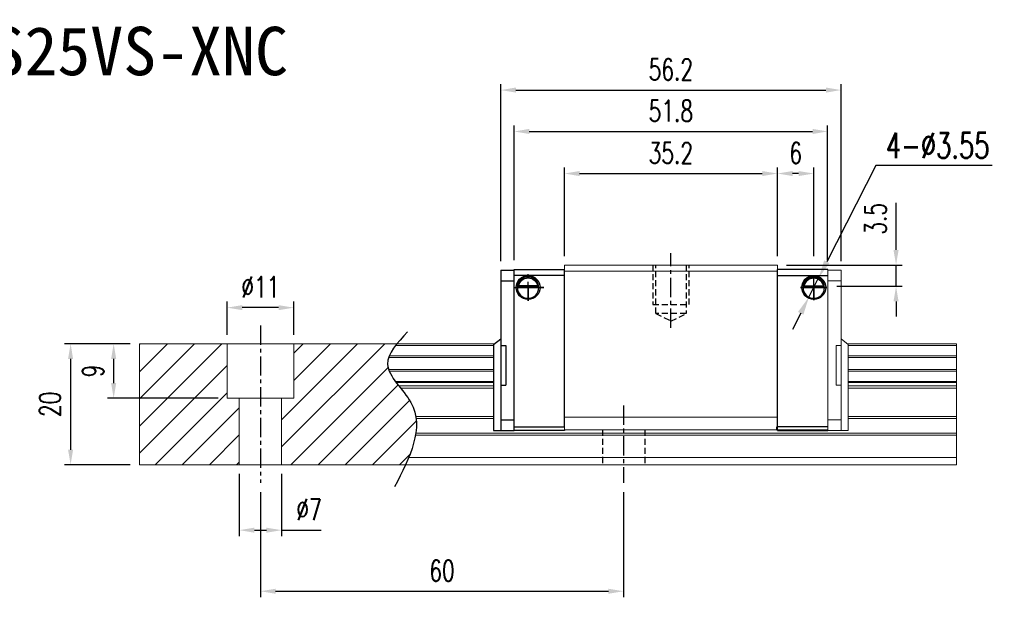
# Model space of a CAD drawing. Header units: millimetres. Extents: x 180 to 451, y 227 to 453.
# Tile 2 of 2: x 289 to 451, y 227 to 322. Entities that reach past the tile are written whole.
import ezdxf
from ezdxf.enums import TextEntityAlignment as Align

# ---------------------------------------------------------------- set-up
doc = ezdxf.new("R2010")
doc.units = ezdxf.units.MM
doc.header["$PDSIZE"] = -1
doc.linetypes.add('CENTER', pattern=[10.16, 6.35, -1.27, 1.27, -1.27])
doc.linetypes.add('DASHED', pattern=[0.75, 0.5, -0.25])
for name, color, linetype in [('2', 7, 'Continuous'), ('CHA', 7, 'Continuous'), ('CL', 1, 'CENTER'), ('DIM', 4, 'Continuous'), ('HID', 2, 'DASHED'), ('OUT', 3, 'Continuous')]:
    doc.layers.add(name, color=color, linetype=linetype)
doc.styles.add('DIM-7', font='SIMPLEX.shx', dxfattribs={"width": 0.7, "bigfont": 'chineset.shx'})
doc.styles.add('T', font='kaiu.ttf')
doc.dimstyles.new('CNS', dxfattribs={"dimtxt": 3.5, "dimasz": 2.5, "dimexe": 1, "dimexo": 1.5, "dimgap": 0.09, "dimtad": 0, "dimdsep": 46, "dimtxsty": 'DIM-7', "dimcen": 0.09, "dimclrd": 1, "dimclre": 1, "dimclrt": 4, "dimadec": 0, "dimazin": 0, "dimtfac": 1, "dimtix": 1, "dimtmove": 2, "dimatfit": 3, "dimfxl": 1, "dimtvp": 0.971429, "dimtolj": 1, "dimarcsym": 0})
doc.dimstyles.new('CNSx1 (指線專用)', dxfattribs={"dimscale": 0.8, "dimtxt": 3.5, "dimasz": 2.5, "dimexe": 1, "dimexo": 1.5, "dimgap": 1, "dimtad": 1, "dimtih": 1, "dimtoh": 1, "dimdsep": 46, "dimtxsty": 'DIM-7', "dimcen": 0.09, "dimclrd": 256, "dimclre": 256, "dimclrt": 4, "dimadec": 0, "dimazin": 0, "dimtfac": 1, "dimtix": 1, "dimtmove": 1, "dimatfit": 3, "dimfxl": 1, "dimtvp": 0.971429, "dimtolj": 1, "dimarcsym": 0})

# ---------------------------------------------------------------- blocks, each defined once
blk = doc.blocks.new('*D7')
at = {"layer": 'DEFPOINTS', "color": 0}
for p in [(308.39, 268.74), (297.03, 248.74), (308.39, 248.74)]:
    blk.add_point(p, dxfattribs=at)
at = {"layer": 'DIM', "color": 7, "lineweight": -2}
for p, q in [((306.89, 268.74), (296.03, 268.74)), ((297.03, 266.24), (297.03, 251.24)), ((306.89, 248.74), (296.03, 248.74))]:
    blk.add_line(p, q, dxfattribs=at)
at = {"layer": 'DIM', "color": 7}
for points in [[(296.61, 266.24), (297.44, 266.24), (297.03, 268.74)], [(296.61, 251.24), (297.44, 251.24), (297.03, 248.74)]]:
    blk.add_solid(points, dxfattribs=at)
at = {"layer": 'DIM', "color": 7, "insert": (293.63, 258.74), "char_height": 3.5, "attachment_point": 5, "rotation": 90, "style": 'DIM-7'}
blk.add_mtext('\\A1;20', dxfattribs=at)
blk = doc.blocks.new('*D8')
at = {"layer": 'DEFPOINTS', "color": 0}
for p in [(322.89, 274.71), (322.89, 268.74), (333.89, 268.74)]:
    blk.add_point(p, dxfattribs=at)
at = {"layer": 'DIM', "color": 7, "lineweight": -2}
for p, q in [((322.89, 270.24), (322.89, 275.71)), ((333.89, 270.24), (333.89, 275.71)), ((331.39, 274.71), (325.39, 274.71))]:
    blk.add_line(p, q, dxfattribs=at)
at = {"layer": 'DIM', "color": 7}
for points in [[(325.39, 275.12), (325.39, 274.29), (322.89, 274.71)], [(331.39, 275.12), (331.39, 274.29), (333.89, 274.71)]]:
    blk.add_solid(points, dxfattribs=at)
at = {"layer": 'DIM', "color": 7, "insert": (328.39, 278.11), "char_height": 3.5, "attachment_point": 5, "style": 'DIM-7'}
blk.add_mtext('\\A1;%%C11', dxfattribs=at)
blk = doc.blocks.new('*D9')
at = {"layer": 'DEFPOINTS', "color": 0}
for p in [(324.89, 248.74), (331.89, 248.74), (324.89, 237.94)]:
    blk.add_point(p, dxfattribs=at)
at = {"layer": 'DIM', "color": 7, "lineweight": -2}
for p, q in [((324.89, 247.24), (324.89, 236.94)), ((331.89, 247.24), (331.89, 236.94)), ((327.39, 237.94), (329.39, 237.94)), ((331.89, 237.94), (338.42, 237.94))]:
    blk.add_line(p, q, dxfattribs=at)
at = {"layer": 'DIM', "color": 7}
for points in [[(327.39, 238.35), (327.39, 237.52), (324.89, 237.94)], [(329.39, 238.35), (329.39, 237.52), (331.89, 237.94)]]:
    blk.add_solid(points, dxfattribs=at)
at = {"layer": 'DIM', "color": 7, "insert": (336.41, 241.34), "char_height": 3.5, "attachment_point": 5, "style": 'DIM-7'}
blk.add_mtext('\\A1;%%C7', dxfattribs=at)
blk = doc.blocks.new('*D10')
at = {"layer": 'DEFPOINTS', "color": 0}
for p in [(328.39, 245.74), (388.39, 245.74), (388.39, 227.85)]:
    blk.add_point(p, dxfattribs=at)
at = {"layer": 'DIM', "color": 7, "lineweight": -2}
for p, q in [((328.39, 244.24), (328.39, 226.85)), ((388.39, 244.24), (388.39, 226.85)), ((330.89, 227.85), (385.89, 227.85))]:
    blk.add_line(p, q, dxfattribs=at)
at = {"layer": 'DIM', "color": 7}
for points in [[(330.89, 228.26), (330.89, 227.43), (328.39, 227.85)], [(385.89, 228.26), (385.89, 227.43), (388.39, 227.85)]]:
    blk.add_solid(points, dxfattribs=at)
at = {"layer": 'DIM', "color": 7, "insert": (358.39, 231.25), "char_height": 3.5, "attachment_point": 5, "style": 'DIM-7'}
blk.add_mtext('\\A1;60', dxfattribs=at)
blk = doc.blocks.new('*D11')
at = {"layer": 'DEFPOINTS', "color": 0}
for p in [(413.81, 296.87), (378.61, 281.74), (413.81, 281.74)]:
    blk.add_point(p, dxfattribs=at)
at = {"layer": 'DIM', "color": 7, "lineweight": -2}
for p, q in [((378.61, 283.24), (378.61, 297.87)), ((413.81, 283.24), (413.81, 297.87)), ((381.11, 296.87), (411.31, 296.87))]:
    blk.add_line(p, q, dxfattribs=at)
at = {"layer": 'DIM', "color": 7}
for points in [[(381.11, 297.28), (381.11, 296.45), (378.61, 296.87)], [(411.31, 297.28), (411.31, 296.45), (413.81, 296.87)]]:
    blk.add_solid(points, dxfattribs=at)
at = {"layer": 'DIM', "color": 7, "insert": (396.21, 300.27), "char_height": 3.5, "attachment_point": 5, "style": 'DIM-7'}
blk.add_mtext('\\A1;35.2', dxfattribs=at)
blk = doc.blocks.new('*D13')
at = {"layer": 'DEFPOINTS', "color": 0}
for p in [(413.81, 296.87), (413.81, 281.74), (419.81, 281.74)]:
    blk.add_point(p, dxfattribs=at)
at = {"layer": 'DIM', "color": 7, "lineweight": -2}
for p, q in [((413.81, 283.24), (413.81, 297.87)), ((419.81, 283.24), (419.81, 297.87)), ((417.31, 296.87), (416.31, 296.87))]:
    blk.add_line(p, q, dxfattribs=at)
at = {"layer": 'DIM', "color": 7}
for points in [[(416.31, 297.28), (416.31, 296.45), (413.81, 296.87)], [(417.31, 297.28), (417.31, 296.45), (419.81, 296.87)]]:
    blk.add_solid(points, dxfattribs=at)
at = {"layer": 'DIM', "color": 7, "insert": (416.81, 300.27), "char_height": 3.5, "attachment_point": 5, "style": 'DIM-7'}
blk.add_mtext('\\A1;6', dxfattribs=at)
blk = doc.blocks.new('*D14')
at = {"layer": 'DEFPOINTS', "color": 0}
for p in [(413.81, 281.74), (422.11, 278.24), (433.41, 278.24)]:
    blk.add_point(p, dxfattribs=at)
at = {"layer": 'DIM', "color": 7, "lineweight": -2}
for p, q in [((433.41, 284.24), (433.41, 292.05)), ((415.31, 281.74), (434.41, 281.74)), ((433.41, 278.24), (433.41, 281.74)), ((423.61, 278.24), (434.41, 278.24)), ((433.41, 275.74), (433.41, 273.24))]:
    blk.add_line(p, q, dxfattribs=at)
at = {"layer": 'DIM', "color": 7}
for points in [[(432.99, 284.24), (433.83, 284.24), (433.41, 281.74)], [(432.99, 275.74), (433.83, 275.74), (433.41, 278.24)]]:
    blk.add_solid(points, dxfattribs=at)
at = {"layer": 'DIM', "color": 7, "insert": (430.01, 289.39), "char_height": 3.5, "attachment_point": 5, "rotation": 90, "style": 'DIM-7'}
blk.add_mtext('\\A1;3.5', dxfattribs=at)
blk = doc.blocks.new('*D15')
at = {"layer": 'DEFPOINTS', "color": 0}
for p in [(424.32, 310.66), (368.11, 280.9), (424.32, 280.9)]:
    blk.add_point(p, dxfattribs=at)
at = {"layer": 'DIM', "color": 7, "lineweight": -2}
for p, q in [((368.11, 282.4), (368.11, 311.66)), ((424.32, 282.4), (424.32, 311.66)), ((370.61, 310.66), (421.82, 310.66))]:
    blk.add_line(p, q, dxfattribs=at)
at = {"layer": 'DIM', "color": 7}
for points in [[(370.61, 311.08), (370.61, 310.24), (368.11, 310.66)], [(421.82, 311.08), (421.82, 310.24), (424.32, 310.66)]]:
    blk.add_solid(points, dxfattribs=at)
at = {"layer": 'DIM', "color": 7, "insert": (396.21, 314.06), "char_height": 3.5, "attachment_point": 5, "style": 'DIM-7'}
blk.add_mtext('\\A1;56.2', dxfattribs=at)
blk = doc.blocks.new('*D17')
at = {"layer": 'DEFPOINTS', "color": 0}
for p in [(422.11, 303.82), (370.31, 281.04), (422.11, 281.04)]:
    blk.add_point(p, dxfattribs=at)
at = {"layer": 'DIM', "color": 7, "lineweight": -2}
for p, q in [((370.31, 282.54), (370.31, 304.82)), ((422.11, 282.54), (422.11, 304.82)), ((372.81, 303.82), (419.61, 303.82))]:
    blk.add_line(p, q, dxfattribs=at)
at = {"layer": 'DIM', "color": 7}
for points in [[(372.81, 304.24), (372.81, 303.4), (370.31, 303.82)], [(419.61, 304.24), (419.61, 303.4), (422.11, 303.82)]]:
    blk.add_solid(points, dxfattribs=at)
at = {"layer": 'DIM', "color": 7, "insert": (396.21, 307.22), "char_height": 3.5, "attachment_point": 5, "style": 'DIM-7'}
blk.add_mtext('\\A1;51.8', dxfattribs=at)
blk = doc.blocks.new('*D30')
at = {"layer": 'DEFPOINTS', "color": 0}
for p in [(308.39, 268.74), (304.14, 259.74), (322.89, 259.74)]:
    blk.add_point(p, dxfattribs=at)
at = {"layer": 'DIM', "color": 7, "lineweight": -2}
for p, q in [((306.89, 268.74), (303.14, 268.74)), ((304.14, 266.24), (304.14, 262.24)), ((321.39, 259.74), (303.14, 259.74))]:
    blk.add_line(p, q, dxfattribs=at)
at = {"layer": 'DIM', "color": 7}
for points in [[(303.72, 266.24), (304.56, 266.24), (304.14, 268.74)], [(303.72, 262.24), (304.56, 262.24), (304.14, 259.74)]]:
    blk.add_solid(points, dxfattribs=at)
at = {"layer": 'DIM', "color": 7, "insert": (300.74, 264.24), "char_height": 3.5, "attachment_point": 5, "rotation": 90, "style": 'DIM-7'}
blk.add_mtext('\\A1;9', dxfattribs=at)
blk = doc.blocks.new('*D34')
at = {"layer": 'DEFPOINTS', "color": 0}
for p in [(420.62, 279.62), (419.01, 276.45)]:
    blk.add_point(p, dxfattribs=at)
at = {"layer": 'DIM', "color": 0, "lineweight": -2}
for p, q in [((430.05, 298.21), (421.98, 282.29)), ((449.31, 298.21), (430.05, 298.21)), ((419.01, 276.45), (420.62, 279.62)), ((417.65, 273.78), (416.3, 271.1))]:
    blk.add_line(p, q, dxfattribs=at)
at = {"layer": 'DIM', "color": 0}
for points in [[(421.53, 282.52), (422.42, 282.07), (420.62, 279.62)], [(417.21, 274), (418.1, 273.55), (419.01, 276.45)]]:
    blk.add_solid(points, dxfattribs=at)
at = {"layer": 'DIM', "color": 0, "insert": (440.28, 301.51), "char_height": 4.2, "attachment_point": 5, "style": 'DIM-7'}
blk.add_mtext('\\A1;4-∅3.55', dxfattribs=at)

msp = doc.modelspace()

# ---------------------------------------------------------------- linework, layer by layer
at = {"layer": '2', "color": 0, "linetype": 'Continuous'}
for p, q in [((368.112, 280.9), (370.315, 280.9)), ((368.112, 280.9), (368.112, 254.4)), ((370.315, 281.035), (378.614, 281.035)), ((370.315, 254.4), (370.315, 281.035)), ((378.615, 280.035), (370.315, 280.035)), ((378.615, 255.035), (378.615, 281.035)), ((422.115, 281.035), (413.815, 281.035)), ((413.815, 255.035), (413.815, 281.035)), ((413.815, 280.035), (422.115, 280.035)), ((368.112, 279.15), (370.315, 279.15)), ((374.246, 278.218), (370.983, 278.218)), ((374.17, 278.285), (371.06, 278.285)), ((418.183, 278.218), (421.446, 278.218)), ((418.26, 278.285), (421.37, 278.285)), ((370.84, 278.085), (374.389, 278.085)), ((421.589, 278.085), (418.04, 278.085)), ((378.615, 276.135), (378.615, 276.385)), ((413.815, 276.135), (413.815, 276.385)), ((366.912, 268.6), (368.112, 269.572)), ((366.915, 268.602), (366.915, 254.4)), ((368.112, 268.426), (368.912, 268.426)), ((368.912, 268.426), (368.912, 261.926)), ((368.112, 261.926), (368.912, 261.926)), ((368.115, 256.15), (370.315, 256.15)), ((366.915, 254.4), (370.315, 254.4)), ((370.315, 255.035), (378.615, 255.035)), ((378.615, 254.4), (370.315, 254.4)), ((378.615, 254.4), (370.315, 254.4)), ((378.615, 254.535), (378.615, 254.4)), ((422.115, 255.035), (413.735, 255.035)), ((413.736, 254.535), (422.115, 254.535)), ((413.814, 254.4), (422.115, 254.4)), ((413.814, 254.4), (422.115, 254.4)), ((413.815, 254.535), (413.815, 254.4))]:
    msp.add_line(p, q, dxfattribs=at)
at = {"layer": '2', "color": 0, "linetype": 'Continuous', "extrusion": (0, 0, -1)}
for centre, radius, start, end in [((-372.615, 278.035), 1.975, 270, 90), ((-372.615, 278.035), 1.975, 90, 270), ((-419.815, 278.035), 1.975, 270, 90), ((-419.815, 278.035), 1.975, 90, 270), ((-372.615, 278.035), 1.575, 9.1332, 90), ((-372.615, 278.035), 1.575, 90, 170.8668), ((-419.815, 278.035), 1.575, 9.1332, 90), ((-419.815, 278.035), 1.575, 90, 170.8668)]:
    msp.add_arc(centre, radius, start, end, dxfattribs=at)
at = {"layer": '2', "color": 0, "linetype": 'Continuous'}
for centre, start, end in [((372.615, 278.035), 90, 270), ((372.615, 278.035), 270, 90), ((419.815, 278.035), 90, 270), ((419.815, 278.035), 270, 90)]:
    msp.add_arc(centre, 1.775, start, end, dxfattribs=at)
for points, knots in [([(370.983, 278.218), (370.999, 278.294), (371.021, 278.384), (371.084, 278.573), (371.127, 278.675), (371.232, 278.871), (371.295, 278.967), (371.467, 279.179), (371.586, 279.289), (371.845, 279.47), (371.99, 279.542), (372.292, 279.64), (372.454, 279.666), (372.615, 279.666)], [0, 0, 0, 0, 0.1376864, 0.1376864, 0.275472, 0.275472, 0.4123557, 0.4123557, 0.6064308, 0.6064308, 0.8046387, 0.8046387, 1, 1, 1, 1]), ([(372.615, 279.666), (372.766, 279.666), (372.918, 279.643), (373.236, 279.547), (373.401, 279.463), (373.672, 279.264), (373.785, 279.154), (373.957, 278.934), (374.024, 278.827), (374.13, 278.614), (374.171, 278.503), (374.22, 278.337), (374.235, 278.274), (374.246, 278.218)], [0, 0, 0, 0, 0.1837975, 0.1837975, 0.4104893, 0.4104893, 0.6000274, 0.6000274, 0.749109, 0.749109, 0.8991923, 0.8991923, 1, 1, 1, 1]), ([(419.815, 279.666), (419.664, 279.666), (419.511, 279.643), (419.194, 279.547), (419.028, 279.463), (418.758, 279.264), (418.644, 279.154), (418.472, 278.934), (418.405, 278.827), (418.299, 278.614), (418.258, 278.503), (418.209, 278.337), (418.194, 278.274), (418.183, 278.218)], [0, 0, 0, 0, 0.1837975, 0.1837975, 0.4104893, 0.4104893, 0.6000274, 0.6000274, 0.749109, 0.749109, 0.8991923, 0.8991923, 1, 1, 1, 1]), ([(421.446, 278.218), (421.431, 278.294), (421.408, 278.384), (421.345, 278.573), (421.302, 278.675), (421.197, 278.871), (421.134, 278.967), (420.962, 279.179), (420.843, 279.289), (420.584, 279.47), (420.439, 279.542), (420.137, 279.64), (419.975, 279.666), (419.815, 279.666)], [0, 0, 0, 0, 0.1376864, 0.1376864, 0.275472, 0.275472, 0.4123557, 0.4123557, 0.6064308, 0.6064308, 0.8046387, 0.8046387, 1, 1, 1, 1])]:
    msp.add_open_spline(points, degree=3, knots=knots, dxfattribs=at)
for points in [[(374.17, 278.285), (374.195, 278.263), (374.221, 278.24), (374.246, 278.218)], [(418.26, 278.285), (418.234, 278.263), (418.208, 278.24), (418.183, 278.218)], [(413.736, 254.535), (413.735, 254.702), (413.735, 254.869), (413.735, 255.035)]]:
    msp.add_open_spline(points, degree=3, dxfattribs=at)
at = {"layer": 'CL', "color": 0, "ltscale": 0.5}
for p, q in [((396.215, 271.385), (396.215, 283.735)), ((372.615, 275.819), (372.615, 280.241)), ((375.226, 278.035), (370.42, 278.035)), ((370.42, 278.035), (372.615, 278.035)), ((372.615, 278.035), (375.226, 278.035)), ((372.615, 278.035), (372.615, 275.819)), ((328.395, 271.735), (328.395, 245.735)), ((388.395, 258.535), (388.395, 245.735))]:
    msp.add_line(p, q, dxfattribs=at)
at = {"layer": 'DIM', "color": 0}
for p, q in [((419.815, 275.954), (419.815, 280.096)), ((422, 278.035), (417.638, 278.035)), ((417.638, 278.035), (419.815, 278.035)), ((419.815, 278.035), (422, 278.035)), ((419.815, 278.035), (419.815, 275.954)), ((308.395, 255.132), (321.998, 268.735)), ((308.395, 259.622), (317.508, 268.735)), ((308.395, 264.112), (313.018, 268.735)), ((308.395, 268.602), (308.528, 268.735)), ((331.895, 256.181), (344.449, 268.735)), ((331.895, 251.691), (348.939, 268.735)), ((333.895, 267.161), (335.468, 268.735)), ((333.895, 262.671), (339.959, 268.735)), ((308.395, 250.642), (322.895, 265.142)), ((333.429, 248.735), (349.484, 264.791)), ((337.919, 248.735), (351.128, 261.945)), ((310.978, 248.735), (322.895, 260.652)), ((342.409, 248.735), (353.042, 259.368)), ((315.468, 248.735), (324.895, 258.161)), ((346.899, 248.735), (354.138, 255.974)), ((319.959, 248.735), (324.895, 253.671)), ((324.449, 248.735), (324.895, 249.181)), ((351.39, 248.735), (353.084, 250.43))]:
    msp.add_line(p, q, dxfattribs=at)
msp.add_open_spline([(352.689, 270.697), (351.007, 268.906), (347.349, 265.011), (356.875, 257.326), (353.059, 249.941), (350.547, 245.076)], degree=3, knots=[0, 0, 0, 0, 6.2737393, 13.647637, 27.8750855, 27.8750855, 27.8750855, 27.8750855], dxfattribs=at)
at = {"layer": 'HID', "color": 0, "ltscale": 2}
for p, q in [((393.215, 281.735), (393.215, 275.235)), ((393.715, 273.735), (393.715, 281.735)), ((398.715, 281.735), (398.715, 273.735)), ((399.215, 275.235), (399.215, 281.735)), ((393.215, 275.235), (399.215, 275.235)), ((398.715, 273.735), (393.715, 273.735)), ((393.715, 273.735), (396.215, 272.485)), ((396.215, 272.485), (398.715, 273.735)), ((384.895, 254.535), (384.895, 248.735)), ((391.895, 254.535), (391.895, 248.735))]:
    msp.add_line(p, q, dxfattribs=at)
at = {"layer": 'OUT', "color": 0, "linetype": 'Continuous', "lineweight": 15}
for p, q in [((378.615, 280.735), (378.615, 281.735)), ((413.815, 281.735), (378.615, 281.735)), ((413.815, 280.735), (413.815, 281.735)), ((413.815, 280.735), (378.615, 280.735)), ((378.615, 256.585), (378.615, 280.735)), ((413.815, 256.585), (413.815, 280.735)), ((422.115, 281.035), (422.115, 280.035)), ((424.317, 280.9), (422.115, 280.9)), ((422.115, 254.4), (422.115, 280.9)), ((424.317, 280.9), (424.317, 254.4)), ((424.317, 279.15), (422.115, 279.15)), ((367.079, 268.735), (308.395, 268.735)), ((308.395, 268.735), (308.395, 248.735)), ((322.895, 259.735), (322.895, 268.735)), ((333.895, 259.735), (333.895, 268.735)), ((366.915, 268.479), (350.728, 268.479)), ((424.317, 268.426), (423.517, 268.426)), ((423.517, 268.426), (423.517, 261.926)), ((425.517, 268.6), (424.317, 269.572)), ((443.395, 268.735), (425.35, 268.735)), ((425.515, 268.602), (425.515, 254.4)), ((443.395, 268.479), (425.515, 268.479)), ((443.395, 268.735), (443.395, 248.735)), ((366.915, 266.475), (349.573, 266.475)), ((366.915, 266.77), (349.684, 266.77)), ((443.395, 266.77), (425.515, 266.77)), ((443.395, 266.475), (425.515, 266.475)), ((366.915, 264.495), (349.57, 264.495)), ((366.915, 264.2), (349.681, 264.2)), ((443.395, 264.495), (425.515, 264.495)), ((443.395, 264.2), (425.515, 264.2)), ((366.915, 262.52), (350.691, 262.52)), ((366.915, 262.356), (350.813, 262.356)), ((424.317, 261.926), (423.517, 261.926)), ((443.395, 262.52), (425.515, 262.52)), ((443.395, 262.356), (425.515, 262.356)), ((366.915, 261.762), (351.272, 261.762)), ((366.915, 261.408), (351.552, 261.408)), ((443.395, 261.762), (425.515, 261.762)), ((443.395, 261.408), (425.515, 261.408)), ((333.895, 259.735), (322.895, 259.735)), ((324.895, 259.735), (324.895, 248.735)), ((331.895, 259.735), (331.895, 248.735)), ((366.915, 256.742), (354.043, 256.742)), ((366.915, 256.389), (354.096, 256.389)), ((378.615, 254.535), (378.615, 256.585)), ((413.815, 256.585), (378.615, 256.585)), ((413.815, 254.535), (413.815, 256.585)), ((424.315, 256.15), (422.115, 256.15)), ((443.395, 256.742), (425.515, 256.742)), ((443.395, 256.389), (425.515, 256.389)), ((443.395, 253.982), (354.064, 253.982)), ((413.815, 254.535), (378.615, 254.535)), ((422.115, 254.535), (422.115, 255.035)), ((422.115, 254.4), (422.115, 254.535)), ((422.115, 254.4), (422.115, 254.535)), ((425.515, 254.4), (422.115, 254.4)), ((443.395, 253.628), (354.009, 253.628)), ((443.395, 249.935), (352.887, 249.935)), ((443.395, 248.735), (308.395, 248.735))]:
    msp.add_line(p, q, dxfattribs=at)
msp.add_open_spline([(421.446, 278.218), (421.421, 278.24), (421.395, 278.263), (421.37, 278.285)], degree=3, dxfattribs=at)

# ---------------------------------------------------------------- texts
at = {"layer": 'CHA', "color": 0, "style": 'T'}
msp.add_text('TRS25VS-XNC', height=8, dxfattribs=at).set_placement((303.003, 317.11), align=Align.MIDDLE)

# ---------------------------------------------------------------- dimensions: what is measured, and where the dimension line sits
at = {"layer": 'DIM', "color": 0}
for base, p1, p2, picture, middle in [((424.317, 310.6611), (368.1122, 280.8999), (424.317, 280.8999), '*D15', (396.2146, 314.0611)), ((422.115, 303.818), (370.315, 281.035), (422.115, 281.035), '*D17', (396.215, 307.218)), ((413.815, 296.866), (378.615, 281.735), (413.815, 281.735), '*D11', (396.215, 300.266)), ((413.815, 296.866), (419.815, 281.735), (413.815, 281.735), '*D13', (416.815, 300.266)), ((388.395, 227.845), (328.395, 245.735), (388.395, 245.735), '*D10', (358.395, 231.245))]:
    dim = msp.add_linear_dim(base=base, p1=p1, p2=p2, dimstyle='CNS', override={"dimclrd": 7, "dimclre": 7, "dimclrt": 7}, dxfattribs=at)
    dim.commit()
    dim.dimension.update_dxf_attribs({"geometry": picture, "text_midpoint": middle})
dim = msp.add_diameter_dim_2p(p1=(419.011, 276.452), p2=(420.618, 279.618), text='4-<>', dimstyle='CNSx1 (指線專用)', override={"dimscale": 1.2, "dimclrd": 0, "dimclre": 0, "dimclrt": 0}, dxfattribs=at)
dim.commit()
dim.dimension.update_dxf_attribs({"geometry": '*D34', "text_midpoint": (430.05, 298.208), "dimtype": 163})
dim = msp.add_linear_dim(base=(433.41, 278.235), p1=(413.815, 281.735), p2=(422.115, 278.235), angle=90, dimstyle='CNS', override={"dimclrd": 7, "dimclre": 7, "dimclrt": 7, "dimtmove": 0}, dxfattribs=at)
dim.commit()
dim.dimension.update_dxf_attribs({"geometry": '*D14', "text_midpoint": (433.41, 289.392), "dimtype": 160})
dim = msp.add_linear_dim(base=(322.895, 274.706), p1=(333.895, 268.735), p2=(322.895, 268.735), text='%%C<>', dimstyle='CNS', override={"dimclrd": 7, "dimclre": 7, "dimclrt": 7}, dxfattribs=at)
dim.commit()
dim.dimension.update_dxf_attribs({"geometry": '*D8', "text_midpoint": (328.395, 278.106)})
for base, p2, angle, picture, middle in [((297.026, 248.735), (308.395, 248.735), 90, '*D7', (293.626, 258.735)), ((304.142, 259.735), (322.895, 259.735), 270, '*D30', (300.742, 264.235))]:
    dim = msp.add_linear_dim(base=base, p1=(308.395, 268.735), p2=p2, angle=angle, dimstyle='CNS', override={"dimclrd": 7, "dimclre": 7, "dimclrt": 7}, dxfattribs=at)
    dim.commit()
    dim.dimension.update_dxf_attribs({"geometry": picture, "text_midpoint": middle})
dim = msp.add_linear_dim(base=(324.895, 237.935), p1=(331.895, 248.735), p2=(324.895, 248.735), text='%%C<>', dimstyle='CNS', override={"dimclrd": 7, "dimclre": 7, "dimclrt": 7, "dimtmove": 0}, dxfattribs=at)
dim.commit()
dim.dimension.update_dxf_attribs({"geometry": '*D9', "text_midpoint": (336.41, 237.935), "dimtype": 160})

doc.saveas('drawing.dxf')
